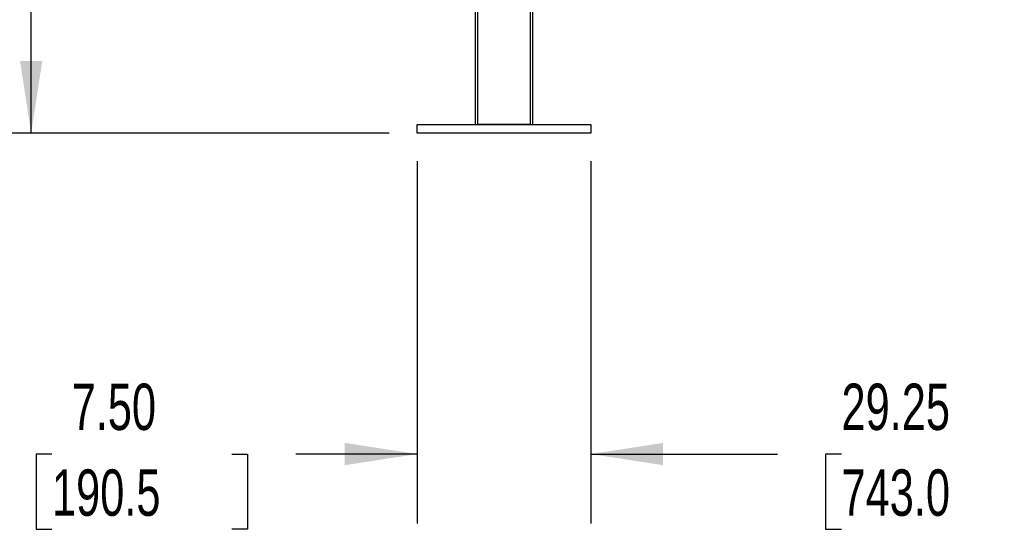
# Model space of a CAD drawing. Header units: inches. Extents: x 0.1 to 10.7, y 0.1 to 8.
# Tile 3 of 42: x 1.3 to 3.1, y 1.5 to 2.4. Entities that reach past the tile are written whole.
import ezdxf

# ---------------------------------------------------------------- set-up
doc = ezdxf.new("R2010")
doc.units = ezdxf.units.IN
doc.header["$MEASUREMENT"] = 0
doc.layers.add('DIMENSIONS', color=140, linetype='Continuous', lineweight=25)
doc.styles.add('SLDTEXTSTYLE0', font='TXT', dxfattribs={"width": 0.7})
doc.dimstyles.new('SLDDIMSTYLE0', dxfattribs={"dimtxt": 0.084961, "dimasz": 0.13, "dimexe": 0, "dimexo": 0.0625, "dimgap": 0.02124, "dimtad": 0, "dimtih": 1, "dimtoh": 1, "dimlfac": 24, "dimrnd": 1e-09, "dimzin": 12, "dimdsep": 46, "dimtxsty": 'SLDTEXTSTYLE0', "dimsah": 1, "dimcen": 0.09, "dimadec": 0, "dimazin": 3, "dimtfac": 1, "dimtofl": 0, "dimtmove": 0, "dimatfit": 3, "dimfxl": 0, "dimfrac": 2, "dimtolj": 1, "dimtzin": 12, "dimarcsym": 0})
doc.dimstyles.new('SLDDIMSTYLE1', dxfattribs={"dimtxt": 0.084961, "dimasz": 0.13, "dimexe": 0, "dimexo": 0.0625, "dimgap": 0.02124, "dimtad": 0, "dimtih": 1, "dimtoh": 1, "dimlfac": 24, "dimrnd": 1e-09, "dimzin": 4, "dimdsep": 46, "dimtxsty": 'SLDTEXTSTYLE0', "dimsah": 1, "dimcen": 0.09, "dimadec": 0, "dimazin": 1, "dimtfac": 1, "dimtmove": 0, "dimatfit": 0, "dimfxl": 0, "dimfrac": 2, "dimtolj": 1, "dimtzin": 12, "dimarcsym": 0})

# ---------------------------------------------------------------- blocks, each defined once
blk = doc.blocks.new('_D_1')
at = {"layer": 'DIMENSIONS'}
for p, q in [((2.1776, 5.2232), (1.1931, 5.2232)), ((1.3181, 5.2232), (1.3181, 4.343)), ((1.1212, 4.1889), (1.0926, 4.1889)), ((1.0926, 4.1889), (1.0926, 4.0539)), ((1.515, 4.1889), (1.5435, 4.1889)), ((1.5435, 4.1889), (1.5435, 4.0539)), ((1.0926, 4.0539), (1.1212, 4.0539)), ((1.5435, 4.0539), (1.515, 4.0539)), ((1.3181, 2.2381), (1.3181, 4.0349)), ((1.9622, 2.2381), (1.1931, 2.2381))]:
    blk.add_line(p, q, dxfattribs=at)
for points in [[(1.3181, 5.2232), (1.2981, 5.0932), (1.3381, 5.0932)], [(1.3181, 2.2381), (1.3381, 2.3681), (1.2981, 2.3681)]]:
    blk.add_solid(points, dxfattribs=at)
at = {"layer": 'DIMENSIONS', "char_height": 0.08333, "attachment_point": 1, "style": 'SLDTEXTSTYLE0'}
for s, insert in [('71.64', (1.1565, 4.3154)), ('1819.7', (1.1212, 4.1613))]:
    blk.add_mtext(s, dxfattribs=dict(at, insert=insert))
blk = doc.blocks.new('_D_2')
at = {"layer": 'DIMENSIONS'}
for p, q in [((2.0122, 2.1881), (2.0122, 1.5369)), ((2.3247, 2.1881), (2.3247, 1.5369)), ((1.3555, 1.6619), (1.327, 1.6619)), ((1.327, 1.6619), (1.327, 1.5269)), ((1.6787, 1.6619), (1.7072, 1.6619)), ((1.7072, 1.6619), (1.7072, 1.5269)), ((2.0122, 1.6619), (1.7938, 1.6619)), ((2.3247, 1.6619), (2.5747, 1.6619)), ((1.327, 1.5269), (1.3555, 1.5269)), ((1.7072, 1.5269), (1.6787, 1.5269))]:
    blk.add_line(p, q, dxfattribs=at)
for points in [[(2.0122, 1.6619), (1.8822, 1.6819), (1.8822, 1.6419)], [(2.3247, 1.6619), (2.4547, 1.6419), (2.4547, 1.6819)]]:
    blk.add_solid(points, dxfattribs=at)
at = {"layer": 'DIMENSIONS', "char_height": 0.08333, "attachment_point": 1, "style": 'SLDTEXTSTYLE0'}
for s, insert in [('7.50', (1.3909, 1.7884)), ('190.5', (1.3555, 1.6343))]:
    blk.add_mtext(s, dxfattribs=dict(at, insert=insert))
blk = doc.blocks.new('_D_3')
at = {"layer": 'DIMENSIONS'}
for p, q in [((2.3247, 2.1881), (2.3247, 1.5369)), ((3.5434, 2.1881), (3.5434, 1.5369)), ((2.3247, 1.6619), (2.6603, 1.6619)), ((2.7754, 1.6619), (2.7469, 1.6619)), ((2.7469, 1.6619), (2.7469, 1.5269)), ((3.0985, 1.6619), (3.1271, 1.6619)), ((3.1271, 1.6619), (3.1271, 1.5269)), ((3.5434, 1.6619), (3.2137, 1.6619)), ((2.7469, 1.5269), (2.7754, 1.5269)), ((3.1271, 1.5269), (3.0985, 1.5269))]:
    blk.add_line(p, q, dxfattribs=at)
for points in [[(2.3247, 1.6619), (2.4547, 1.6419), (2.4547, 1.6819)], [(3.5434, 1.6619), (3.4134, 1.6819), (3.4134, 1.6419)]]:
    blk.add_solid(points, dxfattribs=at)
at = {"layer": 'DIMENSIONS', "char_height": 0.08333, "attachment_point": 1, "style": 'SLDTEXTSTYLE0'}
for s, insert in [('29.25', (2.7754, 1.7884)), ('743.0', (2.7754, 1.6343))]:
    blk.add_mtext(s, dxfattribs=dict(at, insert=insert))

msp = doc.modelspace()

# ---------------------------------------------------------------- linework, layer by layer
for p, q in [((2.11633, 5.21731), (2.11633, 2.25377)), ((2.12133, 2.25377), (2.12133, 2.57148)), ((2.2155, 2.57148), (2.2155, 2.25377)), ((2.2205, 2.25377), (2.2205, 2.57126)), ((2.01216, 2.23815), (2.01216, 2.25377)), ((2.01216, 2.25377), (2.32466, 2.25377)), ((2.2155, 2.25377), (2.12133, 2.25377)), ((2.32466, 2.25377), (2.32466, 2.23815)), ((2.32466, 2.23815), (2.01216, 2.23815))]:
    msp.add_line(p, q)

# ---------------------------------------------------------------- dimensions: what is measured, and where the dimension line sits
at = {"layer": 'DIMENSIONS'}
dim = msp.add_linear_dim(base=(1.31808, 2.23815), p1=(2.22758, 5.22317), p2=(2.01216, 2.23815), angle=90, dimstyle='SLDDIMSTYLE0', dxfattribs=at)
dim.commit()
dim.dimension.update_dxf_attribs({"geometry": '_D_1', "text_midpoint": (1.31808, 4.18895), "dimtype": 160})
for base, p2, dimstyle, picture, middle in [((2.01216, 1.66193), (2.01216, 2.23815), 'SLDDIMSTYLE1', '_D_2', (1.51712, 1.66193)), ((3.54341, 1.66193), (3.54341, 2.23815), 'SLDDIMSTYLE0', '_D_3', (2.93697, 1.66193))]:
    dim = msp.add_linear_dim(base=base, p1=(2.32466, 2.23815), p2=p2, dimstyle=dimstyle, dxfattribs=at)
    dim.commit()
    dim.dimension.update_dxf_attribs({"geometry": picture, "text_midpoint": middle, "dimtype": 160})

doc.saveas('drawing.dxf')
